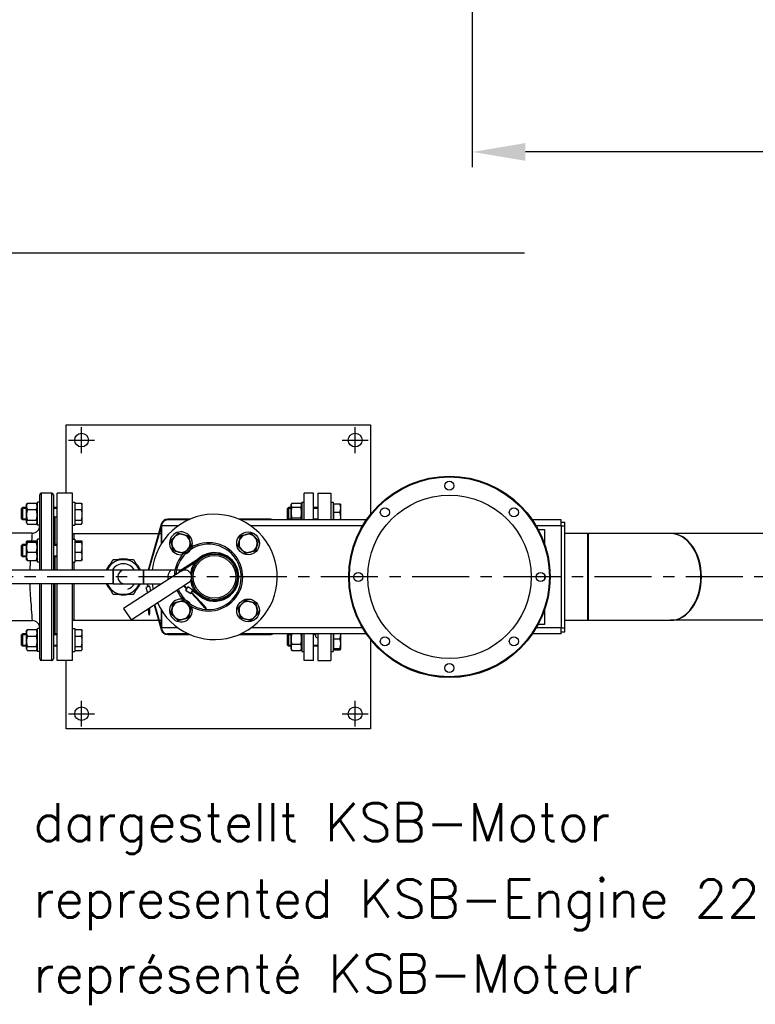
# Model space of a CAD drawing. Header units: millimetres. Extents: x -309 to 8091, y -6405 to -465.
# Tile 27 of 57: x 3118 to 4086, y -4591 to -3296. Entities that reach past the tile are written whole.
import ezdxf

# ---------------------------------------------------------------- set-up
doc = ezdxf.new("R2010")
doc.units = ezdxf.units.MM
doc.header["$LTSCALE"] = 20
doc.linetypes.add('MITTE', pattern=[2, 1.25, -0.25, 0.25, -0.25])
doc.layers.get('DEFPOINTS').update_dxf_attribs({"linetype": 'CONTINUOUS'})
for name, color, linetype in [('02-LINIE-035', 2, 'CONTINUOUS'), ('03-LINIE-050', 3, 'CONTINUOUS'), ('05-ACHSE', 1, 'MITTE'), ('06-MASSE1', 1, 'CONTINUOUS'), ('10-TEXT-025', 1, 'CONTINUOUS')]:
    doc.layers.add(name, color=color, linetype=linetype)
doc.styles.add('ACA_NORM', font='ROMANS.SHX')
doc.dimstyles.new('1-20', dxfattribs={"dimscale": 20, "dimtxt": 2.5, "dimasz": 3.5, "dimexe": 1, "dimexo": 0, "dimgap": 1, "dimtad": 1, "dimdec": 0, "dimzin": 0, "dimdsep": 46, "dimtxsty": 'ACA_NORM', "dimcen": 0, "dimadec": 0, "dimazin": 0, "dimtfac": 2.4, "dimtdec": 0, "dimtmove": 0, "dimatfit": 3, "dimfxl": 1, "dimtolj": 1, "dimtzin": 0, "dimarcsym": 0})

# ---------------------------------------------------------------- blocks, each defined once
blk = doc.blocks.new('*D15')
at = {"layer": '06-MASSE1', "color": 0, "lineweight": -2}
for p, q in [((3713.4, -2604.8), (3713.4, -3489.7)), ((5509.4, -2704.7), (5509.4, -3489.7)), ((5439.4, -3469.7), (3783.4, -3469.7))]:
    blk.add_line(p, q, dxfattribs=at)
at = {"layer": '06-MASSE1', "color": 0}
for points in [[(3783.4, -3458), (3783.4, -3481.3), (3713.4, -3469.7)], [(5439.4, -3458), (5439.4, -3481.3), (5509.4, -3469.7)]]:
    blk.add_solid(points, dxfattribs=at)
at = {"layer": 'DEFPOINTS', "color": 0}
for p in [(3713.4, -2604.8), (5509.4, -2704.7), (3713.4, -3469.7)]:
    blk.add_point(p, dxfattribs=at)
at = {"layer": '06-MASSE1', "color": 0, "insert": (4611.4, -3424.7), "char_height": 50, "attachment_point": 5, "style": 'ACA_NORM'}
blk.add_mtext('\\A1;1800', dxfattribs=at)

msp = doc.modelspace()

# ---------------------------------------------------------------- linework, layer by layer
at = {"layer": '02-LINIE-035'}
for p, q in [((3179.4, -3918.9), (3179.4, -3828.9)), ((3179.4, -3828.9), (3579.4, -3828.9)), ((3579.4, -3828.9), (3579.4, -3946.8)), ((3144.4, -4019.9), (3144.4, -3920.9)), ((3146.4, -3918.9), (3146.4, -4019.9)), ((3160.4, -3918.9), (3146.4, -3918.9)), ((3160.4, -4019.9), (3160.4, -3918.9)), ((3162.4, -3920.9), (3162.4, -4019.9)), ((3167.4, -4019.9), (3167.4, -3918.9)), ((3187.4, -3918.9), (3167.4, -3918.9)), ((3187.4, -4019.9), (3187.4, -3918.9)), ((3492.4, -3953.9), (3492.4, -3918.9)), ((3504.4, -3918.9), (3492.4, -3918.9)), ((3504.4, -3953.9), (3504.4, -3918.9)), ((3510.4, -3918.9), (3510.4, -3953.9)), ((3510.4, -3918.9), (3527.4, -3918.9)), ((3527.4, -3918.9), (3527.4, -3953.9)), ((3120.4, -3939), (3121.6, -3937.7)), ((3121.6, -3937.7), (3121.6, -3953.7)), ((3126.6, -3937.7), (3121.6, -3937.7)), ((3126.6, -3934.5), (3127.6, -3932.7)), ((3126.6, -3934.5), (3126.6, -3957)), ((3128.1, -3932), (3139.9, -3932)), ((3141.4, -3934.5), (3140.4, -3932.7)), ((3141.4, -3960.7), (3141.4, -3930.7)), ((3144.4, -3930.7), (3141.4, -3930.7)), ((3167.4, -3937.7), (3162.4, -3937.7)), ((3187.4, -3930.7), (3190.4, -3930.7)), ((3190.4, -3930.7), (3190.4, -3960.7)), ((3191.2, -3934.5), (3190.4, -3934.5)), ((3191.2, -3932), (3199.3, -3932)), ((3191.2, -3940.4), (3191.2, -3932)), ((3200.4, -3933.7), (3199.8, -3932.7)), ((3200.4, -3936.2), (3200.4, -3933.7)), ((3200.4, -3947.3), (3200.4, -3936.2)), ((3470.4, -3939), (3471.6, -3937.7)), ((3471.6, -3937.7), (3471.6, -3953.7)), ((3474.6, -3937.7), (3471.6, -3937.7)), ((3474.6, -3934.5), (3475.6, -3932.7)), ((3474.6, -3934.5), (3474.6, -3953.9)), ((3476.1, -3932), (3487.9, -3932)), ((3476.1, -3937.3), (3487.9, -3937.3)), ((3489.4, -3934.5), (3488.4, -3932.7)), ((3489.4, -3930.7), (3489.4, -3953.9)), ((3489.4, -3930.7), (3492.4, -3930.7)), ((3510.4, -3937.7), (3504.4, -3937.7)), ((3527.4, -3930.7), (3530.4, -3930.7)), ((3530.4, -3930.7), (3530.4, -3953.9)), ((3531.2, -3934.5), (3530.4, -3934.5)), ((3531.2, -3943.9), (3531.2, -3932.9)), ((3531.2, -3932.9), (3539.3, -3932.9)), ((3540.4, -3933.7), (3540.3, -3933.6)), ((3540.4, -3938.4), (3540.4, -3933.7)), ((3540.4, -3950.3), (3540.4, -3938.4)), ((3126.6, -3938.9), (3120.4, -3938.9)), ((3120.4, -3952.5), (3120.4, -3939)), ((3128.1, -3940.4), (3139.9, -3940.4)), ((3167.4, -3938.9), (3162.4, -3938.9)), ((3164.4, -3949.9), (3162.4, -3949.9)), ((3164.4, -3949.9), (3164.4, -3986.4)), ((3164.4, -3949.9), (3167.4, -3949.9)), ((3164.4, -3986.4), (3164.4, -3949.9)), ((3191.2, -3954.2), (3191.2, -3940.4)), ((3191.2, -3940.4), (3199.3, -3940.4)), ((3200.4, -3956.8), (3200.4, -3947.3)), ((3474.6, -3938.9), (3470.4, -3938.9)), ((3470.4, -3952.5), (3470.4, -3939)), ((3476.1, -3951), (3487.9, -3951)), ((3510.4, -3938.9), (3504.4, -3938.9)), ((3531.2, -3953.9), (3531.2, -3943.9)), ((3531.2, -3943.9), (3539.3, -3943.9)), ((3540.4, -3953.9), (3540.4, -3950.3)), ((3120.4, -3952.5), (3121.6, -3953.7)), ((3120.4, -3952.5), (3126.6, -3952.5)), ((3126.6, -3953.7), (3121.6, -3953.7)), ((3126.6, -3957), (3127.6, -3958.7)), ((3128.1, -3954.2), (3139.9, -3954.2)), ((3128.1, -3959.5), (3139.9, -3959.5)), ((3141.4, -3957), (3140.4, -3958.7)), ((3144.4, -3960.7), (3141.4, -3960.7)), ((3187.4, -3960.7), (3190.4, -3960.7)), ((3191.2, -3957), (3190.4, -3957)), ((3191.2, -3959.5), (3191.2, -3954.2)), ((3191.2, -3954.2), (3199.3, -3954.2)), ((3191.2, -3959.5), (3199.3, -3959.5)), ((3200.4, -3957.7), (3199.8, -3958.7)), ((3200.4, -3957.7), (3200.4, -3956.8)), ((3304.2, -3959.4), (3287, -4019.9)), ((3288.1, -4019.9), (3304.4, -3962.5)), ((3304.4, -3985.2), (3304.4, -3961.9)), ((3326.2, -3961.9), (3304.4, -3961.9)), ((3304.4, -3961.9), (3304.4, -3985.2)), ((3340, -3953.9), (3312.4, -3953.9)), ((3342.3, -3952.9), (3312.9, -3952.9)), ((3446.9, -3952.9), (3406.5, -3952.9)), ((3574.2, -3953.9), (3408.8, -3953.9)), ((3569.1, -3961.9), (3422.5, -3961.9)), ((3470.4, -3952.5), (3471.6, -3953.7)), ((3470.4, -3952.5), (3474.6, -3952.5)), ((3474.6, -3953.7), (3471.6, -3953.7)), ((3504.4, -3952.5), (3510.4, -3952.5)), ((3510.4, -3953.7), (3504.4, -3953.7)), ((3507.4, -3953.7), (3507.4, -3953.9)), ((3830.4, -3953.9), (3792.6, -3953.9)), ((3830.4, -3961.9), (3797.7, -3961.9)), ((3830.4, -3961.9), (3830.4, -3953.9)), ((3830.4, -3956.7), (3835.4, -3956.7)), ((3830.4, -3961.9), (3835.4, -3961.9)), ((3830.4, -3961.9), (3830.4, -4095.9)), ((3835.4, -3961.9), (3835.4, -3956.7)), ((3835.4, -4095.9), (3835.4, -3961.9)), ((3134.4, -3971.4), (3064.4, -3971.4)), ((3187.4, -3971.7), (3189.4, -3971.7)), ((3189.4, -3971.7), (3189.4, -3979.4)), ((3189.4, -3971.7), (3189.4, -3979.4)), ((3189.4, -3971.7), (3300.7, -3971.7)), ((3301.8, -3971.7), (3304.4, -3971.7)), ((3800.2, -3966.4), (3808.4, -3966.4)), ((3808.4, -3966.4), (3808.4, -3984.9)), ((3865.4, -3971.7), (3835.4, -3971.7)), ((3865.4, -4086), (3865.4, -3971.7)), ((3866.4, -3971.7), (3865.4, -3971.7)), ((3865.4, -4086), (3865.4, -3971.7)), ((3866.4, -4086), (3866.4, -3971.7)), ((3866.4, -4086), (3866.4, -3971.7)), ((3973.9, -3971.7), (3866.4, -3971.7)), ((3974.6, -3971.7), (3973.9, -3971.7)), ((4332.1, -3971.7), (3974.6, -3971.7)), ((3120.4, -3987.7), (3121.6, -3986.4)), ((3126.6, -3987.6), (3120.4, -3987.6)), ((3120.4, -4001.2), (3120.4, -3987.7)), ((3121.6, -3986.4), (3121.6, -4002.4)), ((3126.6, -3986.4), (3121.6, -3986.4)), ((3126.6, -3983.2), (3127.1, -3982.3)), ((3126.6, -3983.2), (3126.6, -4005.7)), ((3128.1, -3981.6), (3139.9, -3981.6)), ((3128.1, -3983.4), (3139.9, -3983.4)), ((3141.4, -3983.2), (3140.9, -3982.3)), ((3141.4, -4009.4), (3141.4, -3979.4)), ((3144.4, -3979.4), (3141.4, -3979.4)), ((3167.4, -3986.4), (3162.4, -3986.4)), ((3167.4, -3987.6), (3162.4, -3987.6)), ((3187.4, -3979.4), (3190.4, -3979.4)), ((3190.4, -3979.4), (3190.4, -4009.4)), ((3191.2, -3983.2), (3190.4, -3983.2)), ((3191.2, -3981.6), (3199.3, -3981.6)), ((3191.2, -3983.4), (3191.2, -3981.6)), ((3191.2, -3983.4), (3199.3, -3983.4)), ((3191.2, -3996.2), (3191.2, -3983.4)), ((3200.4, -3982.4), (3200.3, -3982.3)), ((3200.4, -3982.5), (3200.4, -3982.4)), ((3200.4, -3989.8), (3200.4, -3982.5)), ((3200.4, -4001.7), (3200.4, -3989.8)), ((3120.4, -4001.2), (3121.6, -4002.4)), ((3120.4, -4001.2), (3126.6, -4001.2)), ((3126.6, -4002.4), (3121.6, -4002.4)), ((3128.1, -3996.2), (3139.9, -3996.2)), ((3162.4, -4001.2), (3167.4, -4001.2)), ((3167.4, -4002.4), (3162.4, -4002.4)), ((3164.4, -4002.4), (3164.4, -4019.9)), ((3164.4, -4019.9), (3164.4, -4002.4)), ((3191.2, -3996.2), (3199.3, -3996.2)), ((3191.2, -4007.2), (3191.2, -3996.2)), ((3200.4, -4006.4), (3200.4, -4001.7)), ((3357.6, -4002.7), (3329.8, -4020.5)), ((3330.4, -4021.3), (3358.1, -4003.5)), ((3126.6, -4005.7), (3127.1, -4006.5)), ((3128.1, -4007.2), (3139.9, -4007.2)), ((3141.4, -4005.7), (3140.9, -4006.5)), ((3144.4, -4009.4), (3141.4, -4009.4)), ((3187.4, -4009.4), (3190.4, -4009.4)), ((3189.4, -4009.4), (3189.4, -4019.9)), ((3189.4, -4009.4), (3189.4, -4019.9)), ((3191.2, -4005.7), (3190.4, -4005.7)), ((3191.2, -4007.2), (3199.3, -4007.2)), ((3200.4, -4006.4), (3200.3, -4006.5)), ((3240.9, -4019.9), (3100.9, -4019.9)), ((3240.9, -4019.9), (3240.9, -4037.9)), ((3256.1, -4019.9), (3240.9, -4019.9)), ((3240.9, -4037.9), (3240.9, -4019.9)), ((3330.3, -4021.3), (3254.8, -4070.3)), ((3281.1, -4019.9), (3256.1, -4019.9)), ((3281.1, -4037.9), (3281.1, -4019.9)), ((3281.1, -4019.9), (3281.2, -4019.9)), ((3281.2, -4037.9), (3281.2, -4019.9)), ((3319.4, -4019.9), (3281.2, -4019.9)), ((3281.2, -4037.9), (3281.2, -4019.9)), ((3322.4, -4019.9), (3319.4, -4019.9)), ((3330.7, -4019.9), (3324.5, -4019.9)), ((3335.2, -4019.9), (3332.6, -4019.9)), ((3808.4, -4025.6), (3808.4, -4032.2)), ((3240.9, -4037.9), (3100.9, -4037.9)), ((3144.4, -4136.9), (3144.4, -4037.9)), ((3146.4, -4037.9), (3146.4, -4138.9)), ((3160.4, -4138.9), (3160.4, -4037.9)), ((3162.4, -4037.9), (3162.4, -4136.9)), ((3164.4, -4037.9), (3164.4, -4104)), ((3164.4, -4104), (3164.4, -4037.9)), ((3167.4, -4138.9), (3167.4, -4037.9)), ((3187.4, -4138.9), (3187.4, -4037.9)), ((3189.4, -4037.9), (3189.4, -4086)), ((3189.4, -4037.9), (3189.4, -4086)), ((3240.9, -4037.9), (3256.1, -4037.9)), ((3256.1, -4037.9), (3281.1, -4037.9)), ((3264.6, -4085.4), (3340.1, -4036.4)), ((3281.1, -4037.9), (3281.2, -4037.9)), ((3281.2, -4037.9), (3304.8, -4037.9)), ((3289.1, -4041.3), (3284.2, -4042.7)), ((3285.7, -4037.9), (3286.2, -4042.1)), ((3287.1, -4041.9), (3286.7, -4037.9)), ((3290.7, -4047.1), (3289.1, -4041.3)), ((3333.4, -4040.8), (3337.5, -4044.6)), ((3338, -4043.7), (3334.3, -4040.2)), ((3339.1, -4042.1), (3336.4, -4046.3)), ((3345.8, -4046.4), (3339.1, -4042.1)), ((3284.2, -4042.7), (3286.3, -4049.9)), ((3336.4, -4046.3), (3343.1, -4050.6)), ((3343.1, -4050.6), (3345.8, -4046.4)), ((3343.6, -4049.8), (3355.4, -4062.7)), ((3356.2, -4062), (3344.2, -4048.9)), ((3345.3, -4047.2), (3357.6, -4055.1)), ((3358.1, -4054.3), (3345.8, -4046.4)), ((3295, -4065.7), (3304.2, -4098.3)), ((3304.4, -4095.3), (3295.8, -4065.2)), ((3355.4, -4062.7), (3356.2, -4062)), ((3361.8, -4069.7), (3355.4, -4062.7)), ((3356.2, -4062), (3362.6, -4069.1)), ((3254.8, -4070.3), (3264.6, -4085.4)), ((3287.8, -4077.1), (3287.7, -4070.5)), ((3287.8, -4077.1), (3288.8, -4077.1)), ((3287.8, -4077.1), (3287.8, -4078.8)), ((3287.8, -4078.8), (3288.8, -4078.8)), ((3288.7, -4069.8), (3288.8, -4077.1)), ((3288.8, -4078.8), (3288.8, -4077.1)), ((3304.4, -4095.9), (3304.4, -4072.5)), ((3304.4, -4072.5), (3304.4, -4095.9)), ((3361.8, -4069.7), (3362.6, -4069.1)), ((3361.8, -4069.7), (3363, -4071)), ((3363.7, -4070.3), (3362.6, -4069.1)), ((3363, -4071), (3363.7, -4070.3)), ((3808.4, -4072.8), (3808.4, -4091.4)), ((3076.3, -4086.4), (3134.4, -4086.4)), ((3187.4, -4086), (3189.4, -4086)), ((3189.4, -4086), (3300.7, -4086)), ((3301.8, -4086), (3304.4, -4086)), ((3808.4, -4091.4), (3800.2, -4091.4)), ((3835.4, -4086), (3865.4, -4086)), ((3866.4, -4086), (3865.4, -4086)), ((3866.4, -4086), (3973.9, -4086)), ((3974.6, -4086), (3973.9, -4086)), ((4332.1, -4086), (3974.6, -4086)), ((3120.4, -4105.3), (3121.6, -4104)), ((3126.6, -4105.2), (3120.4, -4105.2)), ((3120.4, -4118.8), (3120.4, -4105.3)), ((3121.6, -4104), (3121.6, -4120)), ((3126.6, -4104), (3121.6, -4104)), ((3126.6, -4100.8), (3127.6, -4099)), ((3126.6, -4100.8), (3126.6, -4123.3)), ((3128.1, -4098.3), (3139.9, -4098.3)), ((3128.1, -4106.7), (3139.9, -4106.7)), ((3141.4, -4100.8), (3140.4, -4099)), ((3141.4, -4127), (3141.4, -4097)), ((3144.4, -4097), (3141.4, -4097)), ((3167.4, -4104), (3162.4, -4104)), ((3167.4, -4105.2), (3162.4, -4105.2)), ((3187.4, -4097), (3190.4, -4097)), ((3190.4, -4097), (3190.4, -4127)), ((3191.2, -4100.8), (3190.4, -4100.8)), ((3191.2, -4098.3), (3199.3, -4098.3)), ((3191.2, -4106.7), (3191.2, -4098.3)), ((3191.2, -4106.7), (3199.3, -4106.7)), ((3191.2, -4120.5), (3191.2, -4106.7)), ((3200.4, -4100), (3199.8, -4099)), ((3200.4, -4102.5), (3200.4, -4100)), ((3200.4, -4113.6), (3200.4, -4102.5)), ((3326.2, -4095.9), (3304.4, -4095.9)), ((3340, -4103.9), (3312.4, -4103.9)), ((3312.9, -4104.9), (3342.3, -4104.9)), ((3406.5, -4104.9), (3446.9, -4104.9)), ((3574.2, -4103.9), (3408.8, -4103.9)), ((3569.1, -4095.9), (3422.5, -4095.9)), ((3470.4, -4105.3), (3471.6, -4104)), ((3474.6, -4105.2), (3470.4, -4105.2)), ((3470.4, -4118.8), (3470.4, -4105.3)), ((3471.6, -4104), (3471.6, -4120)), ((3474.6, -4104), (3471.6, -4104)), ((3474.6, -4103.9), (3474.6, -4123.3)), ((3489.4, -4103.9), (3489.4, -4127)), ((3492.4, -4138.9), (3492.4, -4103.9)), ((3504.4, -4138.9), (3504.4, -4103.9)), ((3507.4, -4104), (3504.4, -4104)), ((3507.4, -4105.2), (3504.4, -4105.2)), ((3507.4, -4103.9), (3507.4, -4107.9)), ((3510.4, -4103.9), (3510.4, -4138.9)), ((3527.4, -4103.9), (3527.4, -4138.9)), ((3530.4, -4103.9), (3530.4, -4127)), ((3531.2, -4110.2), (3531.2, -4103.9)), ((3540.4, -4104.7), (3540.4, -4103.9)), ((3540.4, -4116.6), (3540.4, -4104.7)), ((3830.4, -4103.9), (3792.6, -4103.9)), ((3830.4, -4095.9), (3797.7, -4095.9)), ((3830.4, -4095.9), (3835.4, -4095.9)), ((3830.4, -4103.9), (3830.4, -4095.9)), ((3830.4, -4101), (3835.4, -4101)), ((3835.4, -4101), (3835.4, -4095.9)), ((3120.4, -4118.8), (3121.6, -4120)), ((3120.4, -4118.8), (3126.6, -4118.8)), ((3126.6, -4120), (3121.6, -4120)), ((3162.4, -4118.8), (3167.4, -4118.8)), ((3167.4, -4120), (3162.4, -4120)), ((3200.4, -4123.1), (3200.4, -4113.6)), ((3470.4, -4118.8), (3471.6, -4120)), ((3470.4, -4118.8), (3474.6, -4118.8)), ((3474.6, -4120), (3471.6, -4120)), ((3476.1, -4117.3), (3487.9, -4117.3)), ((3504.4, -4118.8), (3510.4, -4118.8)), ((3510.4, -4120), (3504.4, -4120)), ((3507.4, -4107.9), (3510.4, -4109.6)), ((3531.2, -4110.2), (3539.3, -4110.2)), ((3531.2, -4123), (3531.2, -4110.2)), ((3540.4, -4123.9), (3540.4, -4116.6)), ((3579.4, -4111), (3579.4, -4228.9)), ((3126.6, -4123.3), (3127.6, -4125)), ((3128.1, -4120.5), (3139.9, -4120.5)), ((3128.1, -4125.8), (3139.9, -4125.8)), ((3141.4, -4123.3), (3140.4, -4125)), ((3144.4, -4127), (3141.4, -4127)), ((3187.4, -4127), (3190.4, -4127)), ((3191.2, -4123.3), (3190.4, -4123.3)), ((3191.2, -4120.5), (3199.3, -4120.5)), ((3191.2, -4125.8), (3191.2, -4120.5)), ((3191.2, -4125.8), (3199.3, -4125.8)), ((3200.4, -4124), (3199.8, -4125)), ((3200.4, -4124), (3200.4, -4123.1)), ((3474.6, -4123.3), (3475.6, -4125)), ((3476.1, -4125.8), (3487.9, -4125.8)), ((3489.4, -4123.3), (3488.4, -4125)), ((3489.4, -4127), (3492.4, -4127)), ((3527.4, -4127), (3530.4, -4127)), ((3531.2, -4123.3), (3530.4, -4123.3)), ((3531.2, -4123), (3539.3, -4123)), ((3531.2, -4124.8), (3531.2, -4123)), ((3531.2, -4124.8), (3539.3, -4124.8)), ((3540.4, -4124), (3540.3, -4124.1)), ((3540.4, -4124), (3540.4, -4123.9)), ((3160.4, -4138.9), (3146.4, -4138.9)), ((3187.4, -4138.9), (3167.4, -4138.9)), ((3179.4, -4228.9), (3179.4, -4138.9)), ((3504.4, -4138.9), (3492.4, -4138.9)), ((3510.4, -4138.9), (3527.4, -4138.9)), ((3579.4, -4228.9), (3179.4, -4228.9))]:
    msp.add_line(p, q, dxfattribs=at)
for centre, radius in [((3199.4, -3848.9), 9), ((3559.4, -3848.9), 9), ((3683.4, -4028.9), 132.5), ((3683.4, -4028.9), 131.5), ((3683.4, -3908.9), 6), ((3683.4, -4028.9), 107.5), ((3598.5, -3944), 6), ((3768.2, -3944), 6), ((3418.6, -3984.7), 15), ((3374.4, -4028.9), 30.1), ((3374.4, -4028.9), 28.1), ((3563.4, -4028.9), 6), ((3803.4, -4028.9), 6), ((3418.6, -4073.1), 15), ((3598.5, -4113.7), 6), ((3768.2, -4113.7), 6), ((3683.4, -4148.9), 6), ((3199.4, -4208.9), 9), ((3559.4, -4208.9), 9)]:
    msp.add_circle(centre, radius, dxfattribs=at)
for centre, radius, start, end in [((3146.4, -3920.9), 2, 90, 180), ((3160.4, -3920.9), 2, 0, 90), ((3374.4, -4028.9), 82.5, 204.3986, 173.7371), ((3134.4, -3961.4), 10, 270, 0), ((3312.9, -3961.9), 9, 90, 164.1363), ((3312.4, -3961.9), 8, 90, 180), ((3312.4, -3961.9), 8, 90, 180), ((3446.9, -3961.9), 9, 62.734, 90), ((3330.2, -3984.7), 15, 340.2619, 278.6041), ((3330.2, -3984.7), 12, 135, 195), ((3330.2, -3984.7), 12, 75, 135), ((3330.2, -3984.7), 12, 15, 75), ((3418.6, -3984.7), 12, 105, 165), ((3418.6, -3984.7), 12, 45, 105), ((3418.6, -3984.7), 12, 345, 45), ((3330.2, -3984.7), 12, 195, 255), ((3366.5, -4028.9), 45, 202.6909, 177.6266), ((3366.5, -4028.9), 43, 202.2067, 175.7129), ((3330.2, -3984.7), 12, 315, 15), ((3418.6, -3984.7), 12, 165, 225), ((3418.6, -3984.7), 12, 285, 345), ((3330.2, -3984.7), 12, 255, 315), ((3330.2, -3984.7), 15, 293.4268, 325.4393), ((3374.4, -4028.9), 32, 224.0653, 135.9347), ((3374.4, -4028.9), 31.1, 237.3007, 122.6993), ((3418.6, -3984.7), 12, 225, 285), ((3254.4, -4028.9), 23.4, 139.3909, 157.3801), ((3254.4, -4028.9), 23, 90, 150), ((3254.4, -4028.9), 17.2, 31.5386, 148.4614), ((3254.4, -4028.9), 23.4, 79.3909, 100.6091), ((3254.4, -4028.9), 23, 30, 90), ((3254.4, -4028.9), 23.4, 22.6199, 40.6091), ((3374.4, -4028.9), 32, 142.2771, 171.143), ((3254.4, -4028.9), 23, 150, 156.9643), ((3256.1, -4028.9), 9, 90, 270), ((3254.4, -4028.9), 23, 23.0357, 30), ((3335.2, -4028.9), 10, 122.6993, 148.8231), ((3335.2, -4028.9), 9, 302.9811, 122.9811), ((3335.2, -4028.9), 9, 302.9811, 122.9811), ((3335.2, -4028.9), 9, 122.6993, 122.9811), ((3254.4, -4028.9), 23.4, 202.6199, 220.6091), ((3254.4, -4028.9), 23, 203.0357, 210), ((3254.4, -4028.9), 23, 210, 270), ((3254.4, -4028.9), 23, 270, 330), ((3254.4, -4028.9), 17.2, 290, 328.4614), ((3254.4, -4028.9), 23.4, 319.3909, 337.3801), ((3254.4, -4028.9), 23, 330, 336.9643), ((3374.4, -4028.9), 82.5, 186.2629, 191.4248), ((3374.4, -4028.9), 32, 188.857, 217.7229), ((3254.4, -4028.9), 23.4, 259.3909, 280.6091), ((3330.2, -4073.1), 15, 81.3959, 19.7381), ((3330.2, -4073.1), 12, 105, 165), ((3330.2, -4073.1), 12, 45, 105), ((3330.2, -4073.1), 15, 34.5607, 66.5732), ((3330.2, -4073.1), 12, 345, 45), ((3418.6, -4073.1), 12, 135, 195), ((3418.6, -4073.1), 12, 75, 135), ((3418.6, -4073.1), 12, 15, 75), ((3330.2, -4073.1), 12, 165, 225), ((3330.2, -4073.1), 12, 285, 345), ((3418.6, -4073.1), 12, 195, 255), ((3418.6, -4073.1), 12, 315, 15), ((3134.4, -4096.4), 10, 0, 90), ((3330.2, -4073.1), 12, 225, 285), ((3418.6, -4073.1), 12, 255, 315), ((3312.9, -4095.9), 9, 195.8637, 270), ((3312.4, -4095.9), 8, 180, 270), ((3312.4, -4095.9), 8, 180, 270), ((3446.9, -4095.9), 9, 270, 297.266), ((3146.4, -4136.9), 2, 180, 270), ((3160.4, -4136.9), 2, 270, 0)]:
    msp.add_arc(centre, radius, start, end, dxfattribs=at)
for centre, major_axis, start_param, end_param in [((3973.9, -4028.9), (0, 57.1), 3.141593, 6.283185), ((3973.9, -4028.9), (0, 57.1), 3.141593, 6.283185), ((3974.6, -4028.9), (0, 57.1), 3.141593, 6.283185), ((3974.6, -4028.9), (0, 57.1), 3.141593, 6.283185), ((3319.4, -4028.9), (0, 9), 0, 1.954006), ((3319.4, -4028.9), (0, 9), 0, 1.954006)]:
    msp.add_ellipse(centre, major_axis=major_axis, ratio=0.707107, start_param=start_param, end_param=end_param, dxfattribs=at)
for points, weights in [([(3128.1, -3932), (3126.1, -3936.2), (3128.1, -3940.4)], [1, 1.15470053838, 1]), ([(3127.6, -3932.7), (3127.8, -3932.4), (3128.1, -3932)], [1.03472368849, 1.01992921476, 1]), ([(3139.9, -3932), (3140.2, -3932.4), (3140.4, -3932.7)], [1, 1.01992921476, 1.03472368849]), ([(3139.9, -3940.4), (3141.9, -3936.2), (3139.9, -3932)], [1, 1.15470053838, 1]), ([(3199.3, -3932), (3199.6, -3932.4), (3199.8, -3932.7)], [1, 1.01005189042, 1.01477953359]), ([(3200.4, -3936.2), (3200.4, -3934.3), (3199.3, -3932)], [1, 1.0379548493, 1]), ([(3199.3, -3940.4), (3200.4, -3938.2), (3200.4, -3936.2)], [1, 1.0379548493, 1]), ([(3476.1, -3932), (3474.1, -3934.6), (3476.1, -3937.3)], [1, 1.15470053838, 1]), ([(3476.1, -3937.3), (3474.1, -3944.2), (3476.1, -3951)], [1, 1.15470053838, 1]), ([(3487.9, -3937.3), (3489.9, -3934.6), (3487.9, -3932)], [1, 1.15470053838, 1]), ([(3487.9, -3951), (3489.9, -3944.2), (3487.9, -3937.3)], [1, 1.15470053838, 1]), ([(3539.3, -3932.9), (3540.1, -3933.3), (3540.3, -3933.6)], [1, 1.02892942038, 1.01375847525]), ([(3540.4, -3938.4), (3540.4, -3935.9), (3539.3, -3932.9)], [1, 1.0379548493, 1]), ([(3539.3, -3943.9), (3540.4, -3941), (3540.4, -3938.4)], [1, 1.0379548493, 1]), ([(3128.1, -3940.4), (3126.1, -3947.3), (3128.1, -3954.2)], [1, 1.15470053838, 1]), ([(3139.9, -3954.2), (3141.9, -3947.3), (3139.9, -3940.4)], [1, 1.15470053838, 1]), ([(3200.4, -3947.3), (3200.4, -3944.1), (3199.3, -3940.4)], [1, 1.0379548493, 1]), ([(3199.3, -3954.2), (3200.4, -3950.5), (3200.4, -3947.3)], [1, 1.0379548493, 1]), ([(3476.1, -3951), (3475.4, -3952.5), (3475.1, -3953.9)], [1, 1.05049439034, 1.06802595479]), ([(3488.8, -3953.9), (3488.6, -3952.5), (3487.9, -3951)], [1.06802595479, 1.05049439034, 1]), ([(3540.4, -3950.3), (3540.4, -3947.4), (3539.3, -3943.9)], [1, 1.0379548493, 1]), ([(3540, -3953.9), (3540.4, -3952.1), (3540.4, -3950.3)], [1.0185510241, 1.021822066, 1]), ([(3128.1, -3954.2), (3126.1, -3956.8), (3128.1, -3959.5)], [1, 1.15470053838, 1]), ([(3139.9, -3959.5), (3141.9, -3956.8), (3139.9, -3954.2)], [1, 1.15470053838, 1]), ([(3200.4, -3956.8), (3200.4, -3955.6), (3199.3, -3954.2)], [1, 1.0379548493, 1]), ([(3199.3, -3959.5), (3200.4, -3958), (3200.4, -3956.8)], [1, 1.0379548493, 1]), ([(3316.8, -3981.1), (3319.4, -3978.5), (3321.7, -3976.2)], [1, 1.0379548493, 1]), ([(3321.7, -3976.2), (3324, -3973.9), (3326.6, -3971.3)], [1, 1.0379548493, 1]), ([(3326.6, -3971.3), (3330.2, -3972.3), (3333.3, -3973.1)], [1, 1.0379548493, 1]), ([(3333.3, -3973.1), (3336.4, -3973.9), (3340, -3974.9)], [1, 1.0379548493, 1]), ([(3340, -3974.9), (3341, -3978.5), (3341.8, -3981.6)], [1, 1.0379548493, 1]), ([(3407, -3981.6), (3407.8, -3978.5), (3408.8, -3974.9)], [1, 1.0379548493, 1]), ([(3408.8, -3974.9), (3412.4, -3973.9), (3415.5, -3973.1)], [1, 1.0379548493, 1]), ([(3415.5, -3973.1), (3418.6, -3972.3), (3422.2, -3971.3)], [1, 1.0379548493, 1]), ([(3422.2, -3971.3), (3424.8, -3973.9), (3427.1, -3976.2)], [1, 1.0379548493, 1]), ([(3427.1, -3976.2), (3429.3, -3978.5), (3432, -3981.1)], [1, 1.0379548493, 1]), ([(3128.1, -3981.6), (3126.1, -3982.5), (3128.1, -3983.4)], [1, 1.15470053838, 1]), ([(3128.1, -3983.4), (3126.1, -3989.8), (3128.1, -3996.2)], [1, 1.15470053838, 1]), ([(3139.9, -3983.4), (3141.9, -3982.5), (3139.9, -3981.6)], [1, 1.15470053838, 1]), ([(3139.9, -3996.2), (3141.9, -3989.8), (3139.9, -3983.4)], [1, 1.15470053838, 1]), ([(3200.4, -3982.5), (3200.4, -3982.1), (3199.3, -3981.6)], [1, 1.0379548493, 1]), ([(3199.3, -3983.4), (3200.4, -3983), (3200.4, -3982.5)], [1, 1.0379548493, 1]), ([(3200.4, -3989.8), (3200.4, -3986.9), (3199.3, -3983.4)], [1, 1.0379548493, 1]), ([(3199.3, -3996.2), (3200.4, -3992.8), (3200.4, -3989.8)], [1, 1.0379548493, 1]), ([(3318.6, -3987.8), (3317.8, -3984.7), (3316.8, -3981.1)], [1, 1.0379548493, 1]), ([(3320.4, -3994.5), (3319.4, -3990.9), (3318.6, -3987.8)], [1, 1.0379548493, 1]), ([(3343.6, -3988.3), (3341, -3990.9), (3338.7, -3993.2)], [1, 1.0379548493, 1]), ([(3341.8, -3981.6), (3342.6, -3984.7), (3343.6, -3988.3)], [1, 1.0379548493, 1]), ([(3405.2, -3988.3), (3406.2, -3984.7), (3407, -3981.6)], [1, 1.0379548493, 1]), ([(3410.1, -3993.2), (3407.8, -3990.9), (3405.2, -3988.3)], [1, 1.0379548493, 1]), ([(3430.2, -3987.8), (3429.3, -3990.9), (3428.4, -3994.5)], [1, 1.0379548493, 1]), ([(3432, -3981.1), (3431, -3984.7), (3430.2, -3987.8)], [1, 1.0379548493, 1]), ([(3128.1, -3996.2), (3126.1, -4001.7), (3128.1, -4007.2)], [1, 1.15470053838, 1]), ([(3139.9, -4007.2), (3141.9, -4001.7), (3139.9, -3996.2)], [1, 1.15470053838, 1]), ([(3200.4, -4001.7), (3200.4, -3999.2), (3199.3, -3996.2)], [1, 1.0379548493, 1]), ([(3199.3, -4007.2), (3200.4, -4004.3), (3200.4, -4001.7)], [1, 1.0379548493, 1]), ([(3327.1, -3996.3), (3324, -3995.4), (3320.4, -3994.5)], [1, 1.0379548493, 1]), ([(3333.7, -3998.1), (3330.2, -3997.1), (3327.1, -3996.3)], [1.00033069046, 1.03778877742, 1]), ([(3338.7, -3993.2), (3337.5, -3994.4), (3336.3, -3995.6)], [1, 1.0194012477, 1.01896795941]), ([(3415, -3998.1), (3412.4, -3995.4), (3410.1, -3993.2)], [1, 1.0379548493, 1]), ([(3421.7, -3996.3), (3418.6, -3997.1), (3415, -3998.1)], [1, 1.0379548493, 1]), ([(3428.4, -3994.5), (3424.8, -3995.4), (3421.7, -3996.3)], [1, 1.0379548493, 1]), ([(3128.1, -4007.2), (3127.3, -4006.9), (3127.1, -4006.5)], [1, 1.05842950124, 1.07272203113]), ([(3140.9, -4006.5), (3140.7, -4006.9), (3139.9, -4007.2)], [1.07272203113, 1.05842950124, 1]), ([(3200.3, -4006.5), (3200.1, -4006.9), (3199.3, -4007.2)], [1.01375847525, 1.02892942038, 1]), ([(3234.5, -4017.4), (3237.5, -4012), (3241.1, -4005.9)], [1, 1.0484205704, 1.02026771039]), ([(3241.1, -4005.9), (3248.2, -4005.9), (3254.4, -4005.9)], [1.02026771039, 1.0484205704, 1]), ([(3254.4, -4005.9), (3260.5, -4005.9), (3267.7, -4005.9)], [1, 1.0484205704, 1.02026771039]), ([(3267.7, -4005.9), (3271.2, -4012), (3274.3, -4017.4)], [1.02026771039, 1.0484205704, 1]), ([(3233, -4019.9), (3233.7, -4018.6), (3234.5, -4017.4)], [1.0179090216, 1.01089175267, 1]), ([(3274.3, -4017.4), (3275, -4018.6), (3275.7, -4019.9)], [1, 1.01089175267, 1.0179090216]), ([(3234.5, -4040.4), (3233.7, -4039.1), (3233, -4037.9)], [1, 1.01089175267, 1.0179090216]), ([(3241.1, -4051.9), (3237.5, -4045.7), (3234.5, -4040.4)], [1.02026771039, 1.0484205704, 1]), ([(3274.3, -4040.4), (3271.2, -4045.7), (3267.7, -4051.9)], [1, 1.0484205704, 1.02026771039]), ([(3275.7, -4037.9), (3275, -4039.1), (3274.3, -4040.4)], [1.0179090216, 1.01089175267, 1]), ([(3254.4, -4051.9), (3248.2, -4051.9), (3241.1, -4051.9)], [1, 1.0484205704, 1.02026771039]), ([(3267.7, -4051.9), (3260.5, -4051.9), (3254.4, -4051.9)], [1.02026771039, 1.0484205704, 1]), ([(3318.6, -4070), (3319.4, -4066.9), (3320.4, -4063.3)], [1, 1.0379548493, 1]), ([(3320.4, -4063.3), (3324, -4062.3), (3327.1, -4061.5)], [1, 1.0379548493, 1]), ([(3327.1, -4061.5), (3330.2, -4060.7), (3333.7, -4059.7)], [1, 1.03778877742, 1.00033069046]), ([(3336.3, -4062.2), (3337.5, -4063.4), (3338.7, -4064.6)], [1.01896795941, 1.0194012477, 1]), ([(3338.7, -4064.6), (3341, -4066.9), (3343.6, -4069.5)], [1, 1.0379548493, 1]), ([(3405.2, -4069.5), (3407.8, -4066.9), (3410.1, -4064.6)], [1, 1.0379548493, 1]), ([(3410.1, -4064.6), (3412.4, -4062.3), (3415, -4059.7)], [1, 1.0379548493, 1]), ([(3415, -4059.7), (3418.6, -4060.7), (3421.7, -4061.5)], [1, 1.0379548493, 1]), ([(3421.7, -4061.5), (3424.8, -4062.3), (3428.4, -4063.3)], [1, 1.0379548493, 1]), ([(3428.4, -4063.3), (3429.3, -4066.9), (3430.2, -4070)], [1, 1.0379548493, 1]), ([(3316.8, -4076.7), (3317.8, -4073.1), (3318.6, -4070)], [1, 1.0379548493, 1]), ([(3321.7, -4081.6), (3319.4, -4079.3), (3316.8, -4076.7)], [1, 1.0379548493, 1]), ([(3341.8, -4076.2), (3341, -4079.3), (3340, -4082.9)], [1, 1.0379548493, 1]), ([(3343.6, -4069.5), (3342.6, -4073.1), (3341.8, -4076.2)], [1, 1.0379548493, 1]), ([(3407, -4076.2), (3406.2, -4073.1), (3405.2, -4069.5)], [1, 1.0379548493, 1]), ([(3408.8, -4082.9), (3407.8, -4079.3), (3407, -4076.2)], [1, 1.0379548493, 1]), ([(3432, -4076.7), (3429.3, -4079.3), (3427.1, -4081.6)], [1, 1.0379548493, 1]), ([(3430.2, -4070), (3431, -4073.1), (3432, -4076.7)], [1, 1.0379548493, 1]), ([(3326.6, -4086.5), (3324, -4083.8), (3321.7, -4081.6)], [1, 1.0379548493, 1]), ([(3333.3, -4084.7), (3330.2, -4085.5), (3326.6, -4086.5)], [1, 1.0379548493, 1]), ([(3340, -4082.9), (3336.4, -4083.8), (3333.3, -4084.7)], [1, 1.0379548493, 1]), ([(3415.5, -4084.7), (3412.4, -4083.8), (3408.8, -4082.9)], [1, 1.0379548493, 1]), ([(3422.2, -4086.5), (3418.6, -4085.5), (3415.5, -4084.7)], [1, 1.0379548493, 1]), ([(3427.1, -4081.6), (3424.8, -4083.8), (3422.2, -4086.5)], [1, 1.0379548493, 1]), ([(3128.1, -4098.3), (3126.1, -4102.5), (3128.1, -4106.7)], [1, 1.15470053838, 1]), ([(3128.1, -4106.7), (3126.1, -4113.6), (3128.1, -4120.5)], [1, 1.15470053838, 1]), ([(3127.6, -4099), (3127.8, -4098.7), (3128.1, -4098.3)], [1.03472368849, 1.01992921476, 1]), ([(3139.9, -4098.3), (3140.2, -4098.7), (3140.4, -4099)], [1, 1.01992921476, 1.03472368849]), ([(3139.9, -4106.7), (3141.9, -4102.5), (3139.9, -4098.3)], [1, 1.15470053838, 1]), ([(3139.9, -4120.5), (3141.9, -4113.6), (3139.9, -4106.7)], [1, 1.15470053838, 1]), ([(3200.4, -4102.5), (3200.4, -4100.6), (3199.3, -4098.3)], [1, 1.0379548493, 1]), ([(3199.3, -4098.3), (3199.6, -4098.7), (3199.8, -4099)], [1, 1.01005189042, 1.01477953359]), ([(3199.3, -4106.7), (3200.4, -4104.5), (3200.4, -4102.5)], [1, 1.0379548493, 1]), ([(3200.4, -4113.6), (3200.4, -4110.4), (3199.3, -4106.7)], [1, 1.0379548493, 1]), ([(3476, -4103.9), (3474.1, -4110.6), (3476.1, -4117.3)], [1.00552224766, 1.15188829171, 1]), ([(3487.9, -4117.3), (3489.9, -4110.6), (3488, -4103.9)], [1, 1.15188829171, 1.00552224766]), ([(3539.3, -4110.2), (3540.4, -4107.3), (3540.4, -4104.7)], [1, 1.0379548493, 1]), ([(3540.4, -4104.7), (3540.4, -4104.3), (3540.4, -4103.9)], [1, 1.00607422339, 1.01020423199]), ([(3199.3, -4120.5), (3200.4, -4116.8), (3200.4, -4113.6)], [1, 1.0379548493, 1]), ([(3476.1, -4117.3), (3474.1, -4121.6), (3476.1, -4125.8)], [1, 1.15470053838, 1]), ([(3487.9, -4125.8), (3489.9, -4121.6), (3487.9, -4117.3)], [1, 1.15470053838, 1]), ([(3540.4, -4116.6), (3540.4, -4113.7), (3539.3, -4110.2)], [1, 1.0379548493, 1]), ([(3539.3, -4123), (3540.4, -4119.6), (3540.4, -4116.6)], [1, 1.0379548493, 1]), ([(3128.1, -4120.5), (3126.1, -4123.1), (3128.1, -4125.8)], [1, 1.15470053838, 1]), ([(3139.9, -4125.8), (3141.9, -4123.1), (3139.9, -4120.5)], [1, 1.15470053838, 1]), ([(3200.4, -4123.1), (3200.4, -4121.9), (3199.3, -4120.5)], [1, 1.0379548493, 1]), ([(3199.3, -4125.8), (3200.4, -4124.3), (3200.4, -4123.1)], [1, 1.0379548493, 1]), ([(3476.1, -4125.8), (3475.8, -4125.4), (3475.6, -4125)], [1, 1.01992921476, 1.03472368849]), ([(3488.4, -4125), (3488.2, -4125.4), (3487.9, -4125.8)], [1.03472368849, 1.01992921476, 1]), ([(3540.4, -4123.9), (3540.4, -4123.5), (3539.3, -4123)], [1, 1.0379548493, 1]), ([(3539.3, -4124.8), (3540.4, -4124.3), (3540.4, -4123.9)], [1, 1.0379548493, 1])]:
    msp.add_rational_spline(points, weights, degree=2, dxfattribs=at)
for points, knots in [([(3134.4, -3971.4), (3134.3, -3971.4), (3134.1, -3974.3), (3133.8, -3980.3), (3133.8, -3981), (3133.7, -3981.6)], [0, 0, 0, 0, 3.61962, 3.61962, 4.033341, 4.033341, 4.033341, 4.033341]), ([(3132.1, -4007.2), (3131.9, -4010), (3131.7, -4012.8), (3131.5, -4017), (3131.4, -4018.5), (3131.4, -4019.9)], [7.891271, 7.891271, 7.891271, 7.891271, 8.921599, 8.921599, 9.428684, 9.428684, 9.428684, 9.428684]), ([(3232.1, -4019.9), (3232.2, -4019.8), (3232.2, -4019.7), (3232.9, -4018.2), (3233.6, -4016.8), (3235.4, -4014.2), (3236.4, -4013), (3237.6, -4011.8), (3237.7, -4011.6), (3237.9, -4011.4)], [4.557702, 4.557702, 4.557702, 4.557702, 4.582112, 4.582112, 5.040094, 5.040094, 5.498076, 5.498076, 5.566259, 5.566259, 5.566259, 5.566259]), ([(3247.5, -4005.9), (3248.3, -4005.7), (3249, -4005.5), (3251.3, -4005), (3252.9, -4004.9), (3255.9, -4004.9), (3257.5, -4005), (3259.8, -4005.5), (3260.5, -4005.7), (3261.2, -4005.9)], [6.656888, 6.656888, 6.656888, 6.656888, 6.873741, 6.873741, 7.332297, 7.332297, 7.790852, 7.790852, 8.007706, 8.007706, 8.007706, 8.007706]), ([(3270.9, -4011.4), (3271, -4011.6), (3271.2, -4011.8), (3272.4, -4013), (3273.4, -4014.2), (3275.2, -4016.8), (3275.9, -4018.2), (3276.6, -4019.7), (3276.6, -4019.8), (3276.6, -4019.9)], [9.098335, 9.098335, 9.098335, 9.098335, 9.166518, 9.166518, 9.6245, 9.6245, 10.082482, 10.082482, 10.106891, 10.106891, 10.106891, 10.106891]), ([(3131.3, -4037.9), (3131.3, -4040.7), (3131.4, -4043.5), (3132.1, -4055.9), (3132.9, -4064.9), (3133.7, -4077.4), (3134, -4081.7), (3134.2, -4085.6), (3134.3, -4086.4), (3134.4, -4086.4)], [6.343002, 6.343002, 6.343002, 6.343002, 7.344057, 7.344057, 10.864522, 10.864522, 13.755952, 13.755952, 15.563095, 15.563095, 15.563095, 15.563095]), ([(3237.9, -4046.3), (3237.7, -4046.2), (3237.6, -4046), (3236.4, -4044.8), (3235.4, -4043.6), (3233.6, -4041), (3232.9, -4039.6), (3232.2, -4038), (3232.2, -4038), (3232.1, -4037.9)], [1.766038, 1.766038, 1.766038, 1.766038, 1.834221, 1.834221, 2.292203, 2.292203, 2.750185, 2.750185, 2.774594, 2.774594, 2.774594, 2.774594]), ([(3276.6, -4037.9), (3276.6, -4038), (3276.6, -4038), (3275.9, -4039.6), (3275.2, -4041), (3273.4, -4043.6), (3272.4, -4044.8), (3271.2, -4046), (3271, -4046.2), (3270.9, -4046.3)], [11.889999, 11.889999, 11.889999, 11.889999, 11.914409, 11.914409, 12.372391, 12.372391, 12.830372, 12.830372, 12.898555, 12.898555, 12.898555, 12.898555]), ([(3254.4, -4052.9), (3252.9, -4052.9), (3251.3, -4052.7), (3249, -4052.3), (3248.3, -4052.1), (3247.5, -4051.9)], [0, 0, 0, 0, 0.4585553, 0.4585553, 0.6754089, 0.6754089, 0.6754089, 0.6754089]), ([(3261.2, -4051.9), (3260.5, -4052.1), (3259.8, -4052.3), (3257.5, -4052.7), (3255.9, -4052.9), (3254.4, -4052.9)], [13.9891847, 13.9891847, 13.9891847, 13.9891847, 14.2060383, 14.2060383, 14.6645935, 14.6645935, 14.6645935, 14.6645935])]:
    msp.add_open_spline(points, degree=3, knots=knots, dxfattribs=at)
at = {"layer": '03-LINIE-050'}
msp.add_line((3782.2, -3602.9), (2976.8, -3602.9), dxfattribs=at)
at = {"layer": '05-ACHSE', "ltscale": 3}
for p, q in [((3199.4, -3865.9), (3199.4, -3831.9)), ((3559.4, -3865.9), (3559.4, -3831.9)), ((3182.4, -3848.9), (3216.4, -3848.9)), ((3542.4, -3848.9), (3576.4, -3848.9)), ((5509.4, -4028.9), (2652, -4028.9)), ((3199.4, -4225.9), (3199.4, -4191.9)), ((3559.4, -4225.9), (3559.4, -4191.9)), ((3182.4, -4208.9), (3216.4, -4208.9)), ((3542.4, -4208.9), (3576.4, -4208.9))]:
    msp.add_line(p, q, dxfattribs=at)

# ---------------------------------------------------------------- texts
at = {"layer": '10-TEXT-025', "style": 'ACA_NORM'}
for s, p in [('dargestellt KSB-Motor', (3136.1, -4376.6)), ('represented KSB-Engine 224XEG (KA16)', (3136.1, -4477.2)), ('représenté KSB-Moteur', (3136.1, -4575.7))]:
    msp.add_text(s, height=50, dxfattribs=at).set_placement(p)

# ---------------------------------------------------------------- dimensions: what is measured, and where the dimension line sits
at = {"layer": '06-MASSE1'}
dim = msp.add_linear_dim(base=(3713.4, -3469.7), p1=(5509.4, -2704.7), p2=(3713.4, -2604.8), dimstyle='1-20', override={"dimrnd": 10}, dxfattribs=at)
dim.commit()
dim.dimension.update_dxf_attribs({"geometry": '*D15', "text_midpoint": (4611.4, -3424.7)})

doc.saveas('drawing.dxf')
